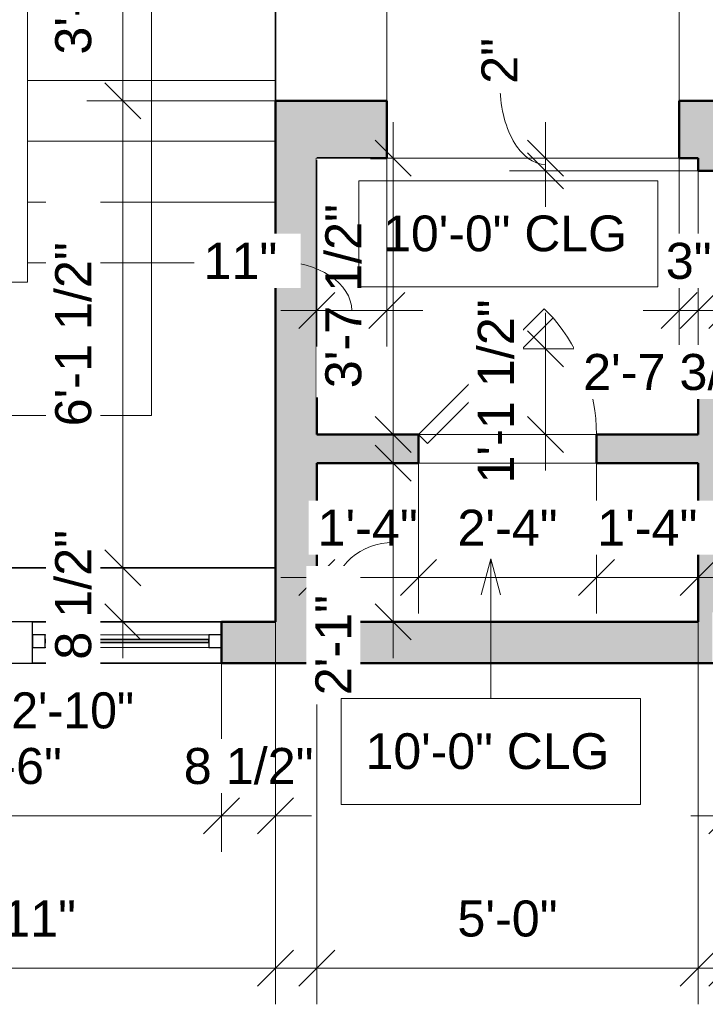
# Model space of a CAD drawing. Header units: inches. Extents: x -321 to 583, y -54 to 661.
# Tile 12 of 22: x 204 to 312, y -54 to 101. Entities that reach past the tile are written whole.
import ezdxf

# ---------------------------------------------------------------- set-up
doc = ezdxf.new("R2010")
doc.units = ezdxf.units.IN
doc.header["$MEASUREMENT"] = 0
for name, color, linetype, lineweight in [('A-ANNO-DIMS', 211, 'Continuous', 9), ('A-ANNO-DIMS-48', 211, 'Continuous', 9), ('A-DETL-THIN', 151, 'Continuous', 18), ('A-DOOR', 31, 'Continuous', 18), ('A-FLOR', 192, 'Continuous', 18), ('A-GENM', 13, 'Continuous', 18), ('A-GLAZ', 151, 'Continuous', 18), ('A-GLAZ-IDEN', 152, 'Continuous', 9), ('A-WALL', 113, 'Continuous', 18), ('A-WALL-PATT', 111, 'Continuous', 18), ('G-ANNO-TEXT', 231, 'Continuous', 9), ('S-STRS', 31, 'Continuous', 18)]:
    doc.layers.add(name, color=color, linetype=linetype, lineweight=lineweight)
doc.styles.add('Arial', font='arial.ttf', dxfattribs={"height": 5.625})
doc.styles.add('Arial_1', font='arial.ttf', dxfattribs={"height": 5.669291})
doc.styles.add('Lato', font='Lato-Regular.ttf', dxfattribs={"height": 5.669291})
doc.dimstyles.new('Linear_-_3mm_Arial', dxfattribs={"dimscale": 12, "dimtxt": 5.784148, "dimasz": 0.472441, "dimexe": 0.472441, "dimexo": 0, "dimgap": 0.275591, "dimtad": 1, "dimrnd": 0.25, "dimzin": 3, "dimdsep": 46, "dimlunit": 4, "dimtxsty": 'Arial_1', "dimblk1": 'OBLIQUE', "dimblk2": 'OBLIQUE', "dimsah": 1, "dimcen": 0.09, "dimdle": 0.472441, "dimazin": 2, "dimtfac": 1, "dimtdec": 4, "dimtix": 1, "dimtmove": 0, "dimatfit": 3, "dimfxl": 1, "dimtvp": 1, "dimtfill": 1, "dimfrac": 2, "dimtolj": 1, "dimtzin": 0, "dimarcsym": 2})
doc.dimstyles.new('Linear_-_3mm_Arial_2', dxfattribs={"dimscale": 12, "dimtxt": 5.784148, "dimasz": 0.472441, "dimexe": 0.472441, "dimexo": 0, "dimgap": 0.275591, "dimtad": 1, "dimrnd": 0.25, "dimzin": 3, "dimdsep": 46, "dimlunit": 4, "dimtxsty": 'Arial_1', "dimblk1": 'OBLIQUE', "dimblk2": 'OBLIQUE', "dimsah": 1, "dimcen": 0.09, "dimdle": 0.472441, "dimazin": 2, "dimtfac": 1, "dimtdec": 4, "dimtix": 1, "dimtmove": 1, "dimatfit": 3, "dimfxl": 1, "dimtvp": 1, "dimtfill": 1, "dimfrac": 2, "dimtolj": 1, "dimtzin": 0, "dimarcsym": 2})

# ---------------------------------------------------------------- blocks, each defined once
blk = doc.blocks.new('Door_1 - 2_-4_ X 6_-8_-437402-2-2nd Floor Plan')
at = {"layer": 'A-DOOR', "lineweight": 35}
for p, q in [((12.59, -0.84), (-7.21, -20.63)), ((14, -2.25), (12.59, -0.84)), ((14, -2.25), (-5.79, -22.04)), ((-5.79, -22.04), (-7.21, -20.63))]:
    blk.add_line(p, q, dxfattribs=at)
at = {"layer": 'A-DOOR'}
blk.add_arc((14.07, -2.25), 28.07, 180, 220.8158, dxfattribs=at)
blk = doc.blocks.new('Window_8 - 5_-6_ x 3_-0_-450275-2-2nd Floor Plan')
at = {"layer": 'A-GLAZ', "lineweight": 25}
for p, q in [((3.75, 3.25), (-2.75, 3.25)), ((-2.75, 3.25), (-2.75, -3.25)), ((3.75, -3.25), (3.75, 3.25)), ((-30.5, 1.25), (-32.5, 1.25)), ((-32.5, 1.25), (-32.5, -0.75)), ((-30.5, -0.75), (-30.5, 1.25)), ((-2.75, 1.25), (-4.75, 1.25)), ((-4.75, 1.25), (-4.75, -0.75)), ((-2.75, -0.75), (-2.75, 1.25)), ((5.75, 1.25), (3.75, 1.25)), ((3.75, 1.25), (3.75, -0.75)), ((5.75, -0.75), (5.75, 1.25)), ((33.5, 1.25), (31.5, 1.25)), ((31.5, 1.25), (31.5, -0.75)), ((33.5, -0.75), (33.5, 1.25)), ((-32.5, -0.75), (-30.5, -0.75)), ((-4.75, -0.75), (-2.75, -0.75)), ((3.75, -0.75), (5.75, -0.75)), ((31.5, -0.75), (33.5, -0.75)), ((-2.75, -3.25), (3.75, -3.25))]:
    blk.add_line(p, q, dxfattribs=at)
at = {"layer": 'A-GLAZ'}
for p, q in [((-30.5, 1.25), (-4.75, 1.25)), ((5.75, 1.25), (31.5, 1.25)), ((-4.75, -0.75), (-30.5, -0.75)), ((31.5, -0.75), (5.75, -0.75))]:
    blk.add_line(p, q, dxfattribs=at)
at = {"layer": 'A-GLAZ', "lineweight": 35}
for p, q in [((-4.75, 0.5), (-30.5, 0.5)), ((-30.5, 0.5), (-30.5, 0)), ((-30.5, 0), (-4.75, 0)), ((-4.75, 0), (-4.75, 0.5)), ((31.5, 0.5), (5.75, 0.5)), ((5.75, 0.5), (5.75, 0)), ((5.75, 0), (31.5, 0)), ((31.5, 0), (31.5, 0.5))]:
    blk.add_line(p, q, dxfattribs=at)
blk = doc.blocks.new('Generic Models 7 - Generic Models 7-462253-2-2nd Floor Plan')
at = {"layer": 'A-GENM', "lineweight": 35}
blk.add_line((244.5, 15), (161.5, 15), dxfattribs=at)
blk = doc.blocks.new('DIMBLOCK35-2-2nd Floor Plan')
at = {"layer": 'A-ANNO-DIMS-48'}
for p, q in [((170, 0), (170, -29.67)), ((170, -24), (170, 0)), ((236, 0), (236, -29.67)), ((236, -24), (236, 0)), ((170, -24), (236, -24))]:
    blk.add_line(p, q, dxfattribs=at)
at = {"layer": 'A-ANNO-DIMS-48', "lineweight": 35}
for p, q in [((170, -24), (172.83, -21.17)), ((236, -24), (238.83, -21.17)), ((170, -24), (167.17, -26.83)), ((236, -24), (233.17, -26.83))]:
    blk.add_line(p, q, dxfattribs=at)
at = {"layer": 'A-ANNO-DIMS-48', "color": 0, "insert": (195.12, -13.33), "char_height": 5.669, "width": 18.9008, "attachment_point": 1, "line_spacing_factor": 0.941778, "style": 'Arial_1', "bg_fill": 3, "box_fill_scale": 1.25, "bg_fill_color": 256, "bg_fill_true_color": 13158600, "bg_fill_transparency": 0}
blk.add_mtext('5\'-6"', dxfattribs=at)
blk = doc.blocks.new('_Oblique')
at = {"color": 0, "linetype": 'ByBlock', "lineweight": -2}
blk.add_line((-0.5, -0.5), (0.5, 0.5), dxfattribs=at)
blk = doc.blocks.new('DIMBLOCK36-2-2nd Floor Plan')
at = {"layer": 'A-ANNO-DIMS-48'}
for p, q in [((244.5, 6.5), (244.5, -29.67)), ((244.5, -24), (244.5, 6.5)), ((236, 0), (236, -29.67)), ((236, -24), (236, 0)), ((236, -24), (250.17, -24))]:
    blk.add_line(p, q, dxfattribs=at)
at = {"layer": 'A-ANNO-DIMS-48', "lineweight": 35}
for p, q in [((236, -24), (238.83, -21.17)), ((244.5, -24), (247.33, -21.17)), ((236, -24), (233.17, -26.83)), ((244.5, -24), (241.67, -26.83))]:
    blk.add_line(p, q, dxfattribs=at)
at = {"layer": 'A-ANNO-DIMS-48', "color": 0, "insert": (230.06, -13.33), "char_height": 5.669, "width": 24.4536, "attachment_point": 1, "line_spacing_factor": 0.941778, "style": 'Arial_1', "bg_fill": 3, "box_fill_scale": 1.25, "bg_fill_color": 256, "bg_fill_true_color": 13158600, "bg_fill_transparency": 0}
blk.add_mtext('8 1/2"', dxfattribs=at)
blk = doc.blocks.new('DIMBLOCK37-2-2nd Floor Plan')
at = {"layer": 'A-ANNO-DIMS-48'}
for p, q in [((161.5, 6.5), (161.5, -53.67)), ((161.5, -48), (161.5, 6.5)), ((244.5, 6.5), (244.5, -53.67)), ((244.5, -48), (244.5, 6.5)), ((155.83, -48), (250.17, -48))]:
    blk.add_line(p, q, dxfattribs=at)
at = {"layer": 'A-ANNO-DIMS-48', "lineweight": 35}
for p, q in [((161.5, -48), (164.33, -45.17)), ((244.5, -48), (247.33, -45.17)), ((161.5, -48), (158.67, -50.83)), ((244.5, -48), (241.67, -50.83))]:
    blk.add_line(p, q, dxfattribs=at)
at = {"layer": 'A-ANNO-DIMS-48', "color": 0, "insert": (192.94, -37.33), "char_height": 5.669, "width": 24.1332, "attachment_point": 1, "line_spacing_factor": 0.941778, "style": 'Arial_1', "bg_fill": 3, "box_fill_scale": 1.25, "bg_fill_color": 256, "bg_fill_true_color": 13158600, "bg_fill_transparency": 0}
blk.add_mtext('6\'-11"', dxfattribs=at)
blk = doc.blocks.new('DIMBLOCK38-2-2nd Floor Plan')
at = {"layer": 'A-ANNO-DIMS-48'}
for p, q in [((251, 6.5), (251, -53.67)), ((251, -48), (251, 6.5)), ((311, 6.5), (311, -53.67)), ((311, -48), (311, 6.5)), ((245.33, -48), (316.67, -48))]:
    blk.add_line(p, q, dxfattribs=at)
at = {"layer": 'A-ANNO-DIMS-48', "lineweight": 35}
for p, q in [((251, -48), (253.83, -45.17)), ((311, -48), (313.83, -45.17)), ((251, -48), (248.17, -50.83)), ((311, -48), (308.17, -50.83))]:
    blk.add_line(p, q, dxfattribs=at)
at = {"layer": 'A-ANNO-DIMS-48', "color": 0, "insert": (273.12, -37.33), "char_height": 5.669, "width": 18.9008, "attachment_point": 1, "line_spacing_factor": 0.941778, "style": 'Arial_1', "bg_fill": 3, "box_fill_scale": 1.25, "bg_fill_color": 256, "bg_fill_true_color": 13158600, "bg_fill_transparency": 0}
blk.add_mtext('5\'-0"', dxfattribs=at)
blk = doc.blocks.new('DIMBLOCK39-2-2nd Floor Plan')
at = {"layer": 'A-ANNO-DIMS-48'}
for p, q in [((315.5, 8), (315.5, -29.67)), ((315.5, -24), (315.5, 8)), ((352.5, 0), (352.5, -29.67)), ((352.5, -24), (352.5, 0)), ((309.83, -24), (352.5, -24))]:
    blk.add_line(p, q, dxfattribs=at)
at = {"layer": 'A-ANNO-DIMS-48', "lineweight": 35}
for p, q in [((315.5, -24), (318.33, -21.17)), ((352.5, -24), (355.33, -21.17)), ((315.5, -24), (312.67, -26.83)), ((352.5, -24), (349.67, -26.83))]:
    blk.add_line(p, q, dxfattribs=at)
at = {"layer": 'A-ANNO-DIMS-48', "color": 0, "insert": (326.12, -13.33), "char_height": 5.669, "width": 18.9008, "attachment_point": 1, "line_spacing_factor": 0.941778, "style": 'Arial_1', "bg_fill": 3, "box_fill_scale": 1.25, "bg_fill_color": 256, "bg_fill_true_color": 13158600, "bg_fill_transparency": 0}
blk.add_mtext('3\'-1"', dxfattribs=at)
blk = doc.blocks.new('DIMBLOCK42-2-2nd Floor Plan')
at = {"layer": 'A-ANNO-DIMS-48'}
for p, q in [((315.5, 8), (315.5, -53.67)), ((315.5, -48), (315.5, 8)), ((378.5, 8), (378.5, -53.67)), ((378.5, -48), (378.5, 8)), ((309.83, -48), (384.17, -48))]:
    blk.add_line(p, q, dxfattribs=at)
at = {"layer": 'A-ANNO-DIMS-48', "lineweight": 35}
for p, q in [((315.5, -48), (318.33, -45.17)), ((378.5, -48), (381.33, -45.17)), ((315.5, -48), (312.67, -50.83)), ((378.5, -48), (375.67, -50.83))]:
    blk.add_line(p, q, dxfattribs=at)
at = {"layer": 'A-ANNO-DIMS-48', "color": 0, "insert": (339.12, -37.33), "char_height": 5.669, "width": 18.9008, "attachment_point": 1, "line_spacing_factor": 0.941778, "style": 'Arial_1', "bg_fill": 3, "box_fill_scale": 1.25, "bg_fill_color": 256, "bg_fill_true_color": 13158600, "bg_fill_transparency": 0}
blk.add_mtext('5\'-3"', dxfattribs=at)
blk = doc.blocks.new('DIMBLOCK166-2-2nd Floor Plan')
at = {"layer": 'A-ANNO-DIMS-48', "lineweight": 35}
for p, q in [((220.5, 132), (217.67, 134.83)), ((220.5, 132), (223.33, 129.17)), ((220.5, 88.5), (217.67, 91.33)), ((220.5, 88.5), (223.33, 85.67))]:
    blk.add_line(p, q, dxfattribs=at)
at = {"layer": 'A-ANNO-DIMS-48'}
for p, q in [((244.25, 132), (214.83, 132)), ((220.5, 132), (220.5, 88.5)), ((220.5, 132), (244.25, 132)), ((244.5, 88.5), (214.83, 88.5)), ((220.5, 88.5), (244.5, 88.5))]:
    blk.add_line(p, q, dxfattribs=at)
at = {"layer": 'A-ANNO-DIMS-48', "color": 0, "insert": (209.83, 95.79), "char_height": 5.669, "width": 34.7049, "attachment_point": 1, "rotation": 90, "line_spacing_factor": 0.941778, "style": 'Arial_1', "bg_fill": 3, "box_fill_scale": 1.25, "bg_fill_color": 256, "bg_fill_true_color": 13158600, "bg_fill_transparency": 0}
blk.add_mtext('3\'-7 1/2"', dxfattribs=at)
blk = doc.blocks.new('DIMBLOCK167-2-2nd Floor Plan')
at = {"layer": 'A-ANNO-DIMS-48', "lineweight": 35}
for p, q in [((220.5, 88.5), (217.67, 91.33)), ((220.5, 88.5), (223.33, 85.67)), ((220.5, 15), (217.67, 17.83)), ((220.5, 15), (223.33, 12.17))]:
    blk.add_line(p, q, dxfattribs=at)
at = {"layer": 'A-ANNO-DIMS-48'}
for p, q in [((244.5, 88.5), (214.83, 88.5)), ((220.5, 88.5), (220.5, 15)), ((220.5, 88.5), (244.5, 88.5)), ((244.25, 15), (214.83, 15)), ((220.5, 15), (244.25, 15))]:
    blk.add_line(p, q, dxfattribs=at)
at = {"layer": 'A-ANNO-DIMS-48', "color": 0, "insert": (209.83, 37.29), "char_height": 5.669, "width": 34.7049, "attachment_point": 1, "rotation": 90, "line_spacing_factor": 0.941778, "style": 'Arial_1', "bg_fill": 3, "box_fill_scale": 1.25, "bg_fill_color": 256, "bg_fill_true_color": 13158600, "bg_fill_transparency": 0}
blk.add_mtext('6\'-1 1/2"', dxfattribs=at)
blk = doc.blocks.new('DIMBLOCK168-2-2nd Floor Plan')
at = {"layer": 'A-ANNO-DIMS-48', "lineweight": 35}
for p, q in [((220.5, 15), (217.67, 17.83)), ((220.5, 15), (223.33, 12.17)), ((220.5, 6.5), (217.67, 9.33)), ((220.5, 6.5), (223.33, 3.67))]:
    blk.add_line(p, q, dxfattribs=at)
at = {"layer": 'A-ANNO-DIMS-48'}
for p, q in [((244.25, 15), (214.83, 15)), ((220.5, 15), (220.5, 0.83)), ((220.5, 15), (244.25, 15)), ((244.25, 6.5), (214.83, 6.5)), ((220.5, 6.5), (244.25, 6.5))]:
    blk.add_line(p, q, dxfattribs=at)
at = {"layer": 'A-ANNO-DIMS-48', "color": 0, "insert": (209.83, 0.56), "char_height": 5.669, "width": 24.4536, "attachment_point": 1, "rotation": 90, "line_spacing_factor": 0.941778, "style": 'Arial_1', "bg_fill": 3, "box_fill_scale": 1.25, "bg_fill_color": 256, "bg_fill_true_color": 13158600, "bg_fill_transparency": 0}
blk.add_mtext('8 1/2"', dxfattribs=at)
blk = doc.blocks.new('DIMBLOCK169-2-2nd Floor Plan')
at = {"layer": 'A-ANNO-DIMS-48'}
for p, q in [((251, 31.09), (251, 7.83)), ((251, 13.5), (251, 31.09)), ((267, 31.5), (267, 7.83)), ((267, 13.5), (267, 31.5)), ((245.33, 13.5), (267, 13.5))]:
    blk.add_line(p, q, dxfattribs=at)
at = {"layer": 'A-ANNO-DIMS-48', "lineweight": 35}
for p, q in [((251, 13.5), (253.83, 16.33)), ((267, 13.5), (269.83, 16.33)), ((251, 13.5), (248.17, 10.67)), ((267, 13.5), (264.17, 10.67))]:
    blk.add_line(p, q, dxfattribs=at)
at = {"layer": 'A-ANNO-DIMS-48', "color": 0, "insert": (251.12, 24.17), "char_height": 5.669, "width": 18.9008, "attachment_point": 1, "line_spacing_factor": 0.941778, "style": 'Arial_1', "bg_fill": 3, "box_fill_scale": 1.25, "bg_fill_color": 256, "bg_fill_true_color": 13158600, "bg_fill_transparency": 0}
blk.add_mtext('1\'-4"', dxfattribs=at)
blk = doc.blocks.new('DIMBLOCK170-2-2nd Floor Plan')
at = {"layer": 'A-ANNO-DIMS-48'}
for p, q in [((267, 31.5), (267, 7.83)), ((267, 13.5), (267, 31.5)), ((295, 31.5), (295, 7.83)), ((295, 13.5), (295, 31.5)), ((267, 13.5), (295, 13.5))]:
    blk.add_line(p, q, dxfattribs=at)
at = {"layer": 'A-ANNO-DIMS-48', "lineweight": 35}
for p, q in [((267, 13.5), (269.83, 16.33)), ((295, 13.5), (297.83, 16.33)), ((267, 13.5), (264.17, 10.67)), ((295, 13.5), (292.17, 10.67))]:
    blk.add_line(p, q, dxfattribs=at)
at = {"layer": 'A-ANNO-DIMS-48', "color": 0, "insert": (273.12, 24.17), "char_height": 5.669, "width": 18.9008, "attachment_point": 1, "line_spacing_factor": 0.941778, "style": 'Arial_1', "bg_fill": 3, "box_fill_scale": 1.25, "bg_fill_color": 256, "bg_fill_true_color": 13158600, "bg_fill_transparency": 0}
blk.add_mtext('2\'-4"', dxfattribs=at)
blk = doc.blocks.new('DIMBLOCK171-2-2nd Floor Plan')
at = {"layer": 'A-ANNO-DIMS-48'}
for p, q in [((295, 31.5), (295, 7.83)), ((295, 13.5), (295, 31.5)), ((311, 31.09), (311, 7.83)), ((311, 13.5), (311, 31.09)), ((295, 13.5), (316.67, 13.5))]:
    blk.add_line(p, q, dxfattribs=at)
at = {"layer": 'A-ANNO-DIMS-48', "lineweight": 35}
for p, q in [((295, 13.5), (297.83, 16.33)), ((311, 13.5), (313.83, 16.33)), ((295, 13.5), (292.17, 10.67)), ((311, 13.5), (308.17, 10.67))]:
    blk.add_line(p, q, dxfattribs=at)
at = {"layer": 'A-ANNO-DIMS-48', "color": 0, "insert": (295.12, 24.17), "char_height": 5.669, "width": 18.9008, "attachment_point": 1, "line_spacing_factor": 0.941778, "style": 'Arial_1', "bg_fill": 3, "box_fill_scale": 1.25, "bg_fill_color": 256, "bg_fill_true_color": 13158600, "bg_fill_transparency": 0}
blk.add_mtext('1\'-4"', dxfattribs=at)
blk = doc.blocks.new('DIMBLOCK175-2-2nd Floor Plan')
at = {"layer": 'A-ANNO-DIMS-48'}
for p, q in [((287, 55.17), (287, 30.33)), ((311, 49.5), (281.33, 49.5)), ((287, 49.5), (311, 49.5)), ((310.75, 36), (281.33, 36)), ((287, 36), (310.75, 36))]:
    blk.add_line(p, q, dxfattribs=at)
at = {"layer": 'A-ANNO-DIMS-48', "lineweight": 35}
for p, q in [((287, 49.5), (284.17, 52.33)), ((287, 49.5), (289.83, 46.67)), ((287, 36), (284.17, 38.83)), ((287, 36), (289.83, 33.17))]:
    blk.add_line(p, q, dxfattribs=at)
at = {"layer": 'A-ANNO-DIMS-48', "color": 0, "insert": (276.33, 28.29), "char_height": 5.669, "width": 34.7049, "attachment_point": 1, "rotation": 90, "line_spacing_factor": 0.941778, "style": 'Arial_1', "bg_fill": 3, "box_fill_scale": 1.25, "bg_fill_color": 256, "bg_fill_true_color": 13158600, "bg_fill_transparency": 0}
blk.add_mtext('1\'-1 1/2"', dxfattribs=at)
blk = doc.blocks.new('DIMBLOCK176-2-2nd Floor Plan')
at = {"layer": 'A-ANNO-DIMS-48'}
for p, q in [((287, 85.17), (287, 71.83)), ((310.75, 79.5), (281.33, 79.5)), ((287, 79.5), (310.75, 79.5)), ((311, 77.5), (281.33, 77.5)), ((287, 77.5), (311, 77.5))]:
    blk.add_line(p, q, dxfattribs=at)
at = {"layer": 'A-ANNO-DIMS-48', "lineweight": 35}
for p, q in [((287, 79.5), (284.17, 82.33)), ((287, 77.5), (284.17, 80.33)), ((287, 79.5), (289.83, 76.67)), ((287, 77.5), (289.83, 74.67))]:
    blk.add_line(p, q, dxfattribs=at)
at = {"layer": 'A-ANNO-DIMS-48'}
blk.add_ellipse((287, 91.19), major_axis=(0, 12.69), ratio=0.566616, start_param=1.570796, end_param=3.141593, dxfattribs=at)
at = {"layer": 'A-ANNO-DIMS-48', "color": 0, "insert": (276.9, 91.19), "char_height": 5.669, "width": 8.6495, "attachment_point": 1, "rotation": 90, "line_spacing_factor": 0.941778, "style": 'Arial_1', "bg_fill": 3, "box_fill_scale": 1.25, "bg_fill_color": 256, "bg_fill_true_color": 13158600, "bg_fill_transparency": 0}
blk.add_mtext('2"', dxfattribs=at)
blk = doc.blocks.new('DIMBLOCK177-2-2nd Floor Plan')
at = {"layer": 'A-ANNO-DIMS-48'}
for p, q in [((263, 85.17), (263, 30.33)), ((310.75, 79.5), (257.33, 79.5)), ((263, 79.5), (310.75, 79.5)), ((310.75, 36), (257.33, 36)), ((263, 36), (310.75, 36))]:
    blk.add_line(p, q, dxfattribs=at)
at = {"layer": 'A-ANNO-DIMS-48', "lineweight": 35}
for p, q in [((263, 79.5), (260.17, 82.33)), ((263, 79.5), (265.83, 76.67)), ((263, 36), (260.17, 38.83)), ((263, 36), (265.83, 33.17))]:
    blk.add_line(p, q, dxfattribs=at)
at = {"layer": 'A-ANNO-DIMS-48', "color": 0, "insert": (252.33, 43.29), "char_height": 5.669, "width": 34.7049, "attachment_point": 1, "rotation": 90, "line_spacing_factor": 0.941778, "style": 'Arial_1', "bg_fill": 3, "box_fill_scale": 1.25, "bg_fill_color": 256, "bg_fill_true_color": 13158600, "bg_fill_transparency": 0}
blk.add_mtext('3\'-7 1/2"', dxfattribs=at)
blk = doc.blocks.new('DIMBLOCK178-2-2nd Floor Plan')
at = {"layer": 'A-ANNO-DIMS-48'}
for p, q in [((263, 0.83), (263, 37.17)), ((310.56, 31.5), (257.33, 31.5)), ((263, 31.5), (310.56, 31.5)), ((309.06, 6.5), (257.33, 6.5)), ((263, 6.5), (309.06, 6.5))]:
    blk.add_line(p, q, dxfattribs=at)
at = {"layer": 'A-ANNO-DIMS-48', "lineweight": 35}
for p, q in [((263, 31.5), (260.17, 34.33)), ((263, 31.5), (265.83, 28.67)), ((263, 6.5), (260.17, 9.33)), ((263, 6.5), (265.83, 3.67))]:
    blk.add_line(p, q, dxfattribs=at)
at = {"layer": 'A-ANNO-DIMS-48'}
blk.add_ellipse((263, 10.72), major_axis=(9.32, 0), ratio=0.888101, start_param=1.570796, end_param=3.141593, dxfattribs=at)
at = {"layer": 'A-ANNO-DIMS-48', "color": 0, "insert": (250.77, -5.03), "char_height": 5.669, "width": 18.9008, "attachment_point": 1, "rotation": 90, "line_spacing_factor": 0.941778, "style": 'Arial_1', "bg_fill": 3, "box_fill_scale": 1.25, "bg_fill_color": 256, "bg_fill_true_color": 13158600, "bg_fill_transparency": 0}
blk.add_mtext('2\'-1"', dxfattribs=at)
blk = doc.blocks.new('DIMBLOCK179-2-2nd Floor Plan')
at = {"layer": 'A-ANNO-DIMS-48'}
for p, q in [((244.5, 87.91), (244.5, 118.17)), ((262, 88.5), (262, 118.17)), ((238.83, 112.5), (262, 112.5)), ((244.5, 112.5), (244.5, 87.91)), ((262, 112.5), (262, 88.5))]:
    blk.add_line(p, q, dxfattribs=at)
at = {"layer": 'A-ANNO-DIMS-48', "lineweight": 35}
for p, q in [((244.5, 112.5), (247.33, 115.33)), ((262, 112.5), (264.83, 115.33)), ((244.5, 112.5), (241.67, 109.67)), ((262, 112.5), (259.17, 109.67))]:
    blk.add_line(p, q, dxfattribs=at)
at = {"layer": 'A-ANNO-DIMS-48', "color": 0, "insert": (238.79, 123.17), "char_height": 5.669, "width": 34.7049, "attachment_point": 1, "line_spacing_factor": 0.941778, "style": 'Arial_1', "bg_fill": 3, "box_fill_scale": 1.25, "bg_fill_color": 256, "bg_fill_true_color": 13158600, "bg_fill_transparency": 0}
blk.add_mtext('1\'-5 1/2"', dxfattribs=at)
blk = doc.blocks.new('DIMBLOCK180-2-2nd Floor Plan')
at = {"layer": 'A-ANNO-DIMS-48'}
for p, q in [((262, 88.5), (262, 118.17)), ((308, 88.5), (308, 118.17)), ((262, 112.5), (308, 112.5)), ((262, 112.5), (262, 88.5)), ((308, 112.5), (308, 88.5))]:
    blk.add_line(p, q, dxfattribs=at)
at = {"layer": 'A-ANNO-DIMS-48', "lineweight": 35}
for p, q in [((262, 112.5), (264.83, 115.33)), ((308, 112.5), (310.83, 115.33)), ((262, 112.5), (259.17, 109.67)), ((308, 112.5), (305.17, 109.67))]:
    blk.add_line(p, q, dxfattribs=at)
at = {"layer": 'A-ANNO-DIMS-48', "color": 0, "insert": (274.94, 123.17), "char_height": 5.669, "width": 24.1332, "attachment_point": 1, "line_spacing_factor": 0.941778, "style": 'Arial_1', "bg_fill": 3, "box_fill_scale": 1.25, "bg_fill_color": 256, "bg_fill_true_color": 13158600, "bg_fill_transparency": 0}
blk.add_mtext('3\'-10"', dxfattribs=at)
blk = doc.blocks.new('DIMBLOCK181-2-2nd Floor Plan')
at = {"layer": 'A-ANNO-DIMS-48'}
for p, q in [((308, 88.5), (308, 118.17)), ((344.74, 88.5), (344.74, 118.17)), ((308, 112.5), (350.41, 112.5)), ((308, 112.5), (308, 88.5)), ((344.74, 112.5), (344.74, 88.5))]:
    blk.add_line(p, q, dxfattribs=at)
at = {"layer": 'A-ANNO-DIMS-48', "lineweight": 35}
for p, q in [((308, 112.5), (310.83, 115.33)), ((344.74, 112.5), (347.58, 115.33)), ((308, 112.5), (305.17, 109.67)), ((344.74, 112.5), (341.91, 109.67))]:
    blk.add_line(p, q, dxfattribs=at)
at = {"layer": 'A-ANNO-DIMS-48', "color": 0, "insert": (311.91, 123.17), "char_height": 5.669, "width": 34.7049, "attachment_point": 1, "line_spacing_factor": 0.941778, "style": 'Arial_1', "bg_fill": 3, "box_fill_scale": 1.25, "bg_fill_color": 256, "bg_fill_true_color": 13158600, "bg_fill_transparency": 0}
blk.add_mtext('3\'-0 3/4"', dxfattribs=at)
blk = doc.blocks.new('DIMBLOCK182-2-2nd Floor Plan')
at = {"layer": 'A-ANNO-DIMS-48'}
for p, q in [((244.5, 87.26), (244.5, 142.17)), ((344.74, 88.5), (344.74, 142.17)), ((238.83, 136.5), (350.41, 136.5)), ((244.5, 136.5), (244.5, 87.26)), ((344.74, 136.5), (344.74, 88.5))]:
    blk.add_line(p, q, dxfattribs=at)
at = {"layer": 'A-ANNO-DIMS-48', "lineweight": 35}
for p, q in [((244.5, 136.5), (247.33, 139.33)), ((344.74, 136.5), (347.58, 139.33)), ((244.5, 136.5), (241.67, 133.67)), ((344.74, 136.5), (341.91, 133.67))]:
    blk.add_line(p, q, dxfattribs=at)
at = {"layer": 'A-ANNO-DIMS-48', "color": 0, "insert": (280.16, 147.17), "char_height": 5.669, "width": 34.7049, "attachment_point": 1, "line_spacing_factor": 0.941778, "style": 'Arial_1', "bg_fill": 3, "box_fill_scale": 1.25, "bg_fill_color": 256, "bg_fill_true_color": 13158600, "bg_fill_transparency": 0}
blk.add_mtext('8\'-4 1/4"', dxfattribs=at)
blk = doc.blocks.new('DIMBLOCK183-2-2nd Floor Plan')
at = {"layer": 'A-ANNO-DIMS-48'}
for p, q in [((205.5, 81.06), (205.5, 142.17)), ((244.5, 81.06), (244.5, 142.17)), ((199.83, 136.5), (250.17, 136.5)), ((205.5, 136.5), (205.5, 81.06)), ((244.5, 136.5), (244.5, 81.06))]:
    blk.add_line(p, q, dxfattribs=at)
at = {"layer": 'A-ANNO-DIMS-48', "lineweight": 35}
for p, q in [((205.5, 136.5), (208.33, 139.33)), ((244.5, 136.5), (247.33, 139.33)), ((205.5, 136.5), (202.67, 133.67)), ((244.5, 136.5), (241.67, 133.67))]:
    blk.add_line(p, q, dxfattribs=at)
at = {"layer": 'A-ANNO-DIMS-48', "color": 0, "insert": (217.12, 147.17), "char_height": 5.669, "width": 18.9008, "attachment_point": 1, "line_spacing_factor": 0.941778, "style": 'Arial_1', "bg_fill": 3, "box_fill_scale": 1.25, "bg_fill_color": 256, "bg_fill_true_color": 13158600, "bg_fill_transparency": 0}
blk.add_mtext('3\'-3"', dxfattribs=at)
blk = doc.blocks.new('DIMBLOCK184-2-2nd Floor Plan')
at = {"layer": 'A-ANNO-DIMS-48'}
for p, q in [((308, 79.5), (308, 49.83)), ((308, 55.5), (308, 79.5)), ((311, 79.25), (311, 49.83)), ((311, 55.5), (311, 79.25)), ((302.33, 55.5), (316.67, 55.5))]:
    blk.add_line(p, q, dxfattribs=at)
at = {"layer": 'A-ANNO-DIMS-48', "lineweight": 35}
for p, q in [((308, 55.5), (310.83, 58.33)), ((311, 55.5), (313.83, 58.33)), ((308, 55.5), (305.17, 52.67)), ((311, 55.5), (308.17, 52.67))]:
    blk.add_line(p, q, dxfattribs=at)
at = {"layer": 'A-ANNO-DIMS-48', "color": 0, "insert": (305.9, 66.17), "char_height": 5.669, "width": 8.6495, "attachment_point": 1, "line_spacing_factor": 0.941778, "style": 'Arial_1', "bg_fill": 3, "box_fill_scale": 1.25, "bg_fill_color": 256, "bg_fill_true_color": 13158600, "bg_fill_transparency": 0}
blk.add_mtext('3"', dxfattribs=at)
blk = doc.blocks.new('DIMBLOCK185-2-2nd Floor Plan')
at = {"layer": 'A-ANNO-DIMS-48'}
for p, q in [((251, 79.25), (251, 49.83)), ((251, 55.5), (251, 79.25)), ((262, 79.5), (262, 49.83)), ((262, 55.5), (262, 79.5)), ((245.33, 55.5), (267.67, 55.5))]:
    blk.add_line(p, q, dxfattribs=at)
at = {"layer": 'A-ANNO-DIMS-48', "lineweight": 35}
for p, q in [((251, 55.5), (253.83, 58.33)), ((262, 55.5), (264.83, 58.33)), ((251, 55.5), (248.17, 52.67)), ((262, 55.5), (259.17, 52.67))]:
    blk.add_line(p, q, dxfattribs=at)
at = {"layer": 'A-ANNO-DIMS-48'}
blk.add_ellipse((244.74, 55.5), major_axis=(11.76, 0), ratio=0.659687, start_param=0, end_param=1.570796, dxfattribs=at)
at = {"layer": 'A-ANNO-DIMS-48', "color": 0, "insert": (233.17, 66.17), "char_height": 5.669, "width": 13.882, "attachment_point": 1, "line_spacing_factor": 0.941778, "style": 'Arial_1', "bg_fill": 3, "box_fill_scale": 1.25, "bg_fill_color": 256, "bg_fill_true_color": 13158600, "bg_fill_transparency": 0}
blk.add_mtext('11"', dxfattribs=at)
blk = doc.blocks.new('DIMBLOCK186-2-2nd Floor Plan')
at = {"layer": 'A-ANNO-DIMS-48'}
for p, q in [((315.5, 81.25), (315.5, 49.83)), ((315.5, 55.5), (315.5, 81.25)), ((347.14, 82), (347.14, 49.83)), ((347.14, 55.5), (347.14, 82)), ((309.83, 55.5), (352.81, 55.5))]:
    blk.add_line(p, q, dxfattribs=at)
at = {"layer": 'A-ANNO-DIMS-48', "lineweight": 35}
for p, q in [((315.5, 55.5), (318.33, 58.33)), ((347.14, 55.5), (349.97, 58.33)), ((315.5, 55.5), (312.67, 52.67)), ((347.14, 55.5), (344.3, 52.67))]:
    blk.add_line(p, q, dxfattribs=at)
at = {"layer": 'A-ANNO-DIMS-48'}
blk.add_ellipse((321.82, 55.5), major_axis=(0, 9.73), ratio=0.975527, start_param=3.141593, end_param=4.712389, dxfattribs=at)
at = {"layer": 'A-ANNO-DIMS-48', "color": 0, "insert": (292.9, 48.68), "char_height": 5.669, "width": 34.7049, "attachment_point": 1, "line_spacing_factor": 0.941778, "style": 'Arial_1', "bg_fill": 3, "box_fill_scale": 1.25, "bg_fill_color": 256, "bg_fill_true_color": 13158600, "bg_fill_transparency": 0}
blk.add_mtext('2\'-7 3/4"', dxfattribs=at)

msp = doc.modelspace()

# ---------------------------------------------------------------- hatches: boundary and pattern name
at = {"layer": 'A-WALL-PATT'}
h = msp.add_hatch(color=256, dxfattribs=at)
h.paths.add_polyline_path([(311, 79.5), (311, 88.5), (308, 88.5), (308, 79.5)])
h.paths.add_polyline_path([(262, 79.5), (262, 88.5), (244.5, 88.5), (244.5, 79.5), (254.88, 79.5)])
h = msp.add_hatch(color=256, dxfattribs=at)
h.paths.add_polyline_path([(311, 6.5), (313.25, 6.5), (313.25, 8), (315.5, 8), (315.5, 49.5), (311, 49.5), (311, 8.878)])
h.paths.add_polyline_path([(315.5, 77.5), (315.5, 88.5), (311, 88.5), (311, 77.5)])
msp.add_hatch(color=256, dxfattribs=at).paths.add_polyline_path([(251, 6.5), (251, 79.5), (244.5, 79.5), (244.5, 6.5)])
h = msp.add_hatch(color=256, dxfattribs=at)
h.paths.add_polyline_path([(311, 31.5), (311, 36), (295, 36), (295, 31.5)])
h.paths.add_polyline_path([(254.88, 31.5), (267, 31.5), (267, 36), (251, 36), (251, 31.5)])
h = msp.add_hatch(color=256, dxfattribs=at)
h.paths.add_polyline_path([(313.25, 0), (313.25, 6.5), (236, 6.5), (236, 0), (254.88, 0)])
h.paths.add_polyline_path([(170, 0), (170, 6.5), (0, 6.5), (0, 0), (130.357, 0)])

# ---------------------------------------------------------------- linework, layer by layer
at = {"layer": 'A-DETL-THIN'}
for p, q in [((225, 132), (225, 39)), ((225, 39), (181.25, 39))]:
    msp.add_line(p, q, dxfattribs=at)
at = {"layer": 'A-FLOR', "lineweight": 35}
msp.add_line((244.5, 132), (244.5, 88.5), dxfattribs=at)
at = {"layer": 'A-WALL', "lineweight": 50}
for p, q in [((262, 88.5), (244.5, 88.5)), ((244.5, 88.5), (244.5, 6.5)), ((262, 79.5), (262, 88.5)), ((344.744, 88.5), (308, 88.5)), ((308, 88.5), (308, 79.5)), ((251, 79.5), (262, 79.5)), ((251, 36), (251, 79.5)), ((308, 79.5), (311, 79.5)), ((311, 79.5), (311, 77.5)), ((311, 77.5), (315.5, 77.5)), ((315.5, 49.5), (311, 49.5)), ((311, 49.5), (311, 36)), ((267, 36), (251, 36)), ((267, 31.5), (267, 36)), ((311, 36), (295, 36)), ((295, 36), (295, 31.5)), ((251, 6.5), (251, 31.5)), ((251, 31.5), (267, 31.5)), ((295, 31.5), (311, 31.5)), ((311, 31.5), (311, 6.5)), ((244.5, 6.5), (236, 6.5)), ((236, 6.5), (236, 0)), ((311, 6.5), (251, 6.5)), ((236, 0), (352.5, 0))]:
    msp.add_line(p, q, dxfattribs=at)
at = {"layer": 'A-WALL', "lineweight": 35}
for p, q in [((206.25, 6.5), (236, 6.5)), ((236, 0), (206.25, 0))]:
    msp.add_line(p, q, dxfattribs=at)
at = {"layer": 'S-STRS'}
for p, q in [((205.5, 82.143), (205.5, 101.286)), ((244.5, 91.714), (205.5, 91.714)), ((244.5, 82.143), (205.5, 82.143)), ((205.5, 72.571), (205.5, 82.143)), ((244.5, 72.571), (205.5, 72.571)), ((205.5, 60), (205.5, 72.571)), ((244.5, 63), (205.5, 63)), ((201, 60), (205.5, 60))]:
    msp.add_line(p, q, dxfattribs=at)

# ---------------------------------------------------------------- block references
at = {"layer": 'A-DOOR', "lineweight": 35, "rotation": 180}
msp.add_blockref('Door_1 - 2_-4_ X 6_-8_-437402-2-2nd Floor Plan', (281, 33.75), dxfattribs=at)
at = {"layer": 'A-GENM', "lineweight": 35}
msp.add_blockref('Generic Models 7 - Generic Models 7-462253-2-2nd Floor Plan', (0, 0), dxfattribs=at)
at = {"layer": 'A-GLAZ', "lineweight": 35}
msp.add_blockref('Window_8 - 5_-6_ x 3_-0_-450275-2-2nd Floor Plan', (202.5, 3.25), dxfattribs=at)

# ---------------------------------------------------------------- texts
at = {"layer": 'A-GLAZ-IDEN', "insert": (180.814, -4.575), "char_height": 5.66929, "width": 53.631, "attachment_point": 1, "style": 'Lato'}
msp.add_mtext('Sill H=2\'-10"', dxfattribs=at)

# ---------------------------------------------------------------- next in the draw order: dimensions: what is measured, and where the dimension line sits
at = {"layer": 'A-ANNO-DIMS'}
dim = msp.add_linear_dim(base=(220.5, 88.5), p1=(244.25, 132), p2=(244.5, 88.5), angle=90, dimstyle='Linear_-_3mm_Arial', override={"dimpost": '<>', "dimfxl": 43.500718}, dxfattribs=at)
dim.commit()
dim.dimension.update_dxf_attribs({"geometry": 'DIMBLOCK166-2-2nd Floor Plan', "text_midpoint": (214.26, 110.25)})
dim = msp.add_linear_dim(base=(287, 77.5), p1=(310.75, 79.5), p2=(311, 77.5), angle=90, dimstyle='Linear_-_3mm_Arial_2', override={"dimpost": '<>', "dimfxl": 2.015564}, dxfattribs=at)
dim.commit()
dim.dimension.update_dxf_attribs({"geometry": 'DIMBLOCK176-2-2nd Floor Plan', "text_midpoint": (280.676, 95.52), "dimtype": 160, "text_rotation": 90})
for base, p1, p2, override, picture, middle in [((267, 13.5), (251, 31.088), (267, 31.5), {"dimpost": '<>', "dimfxl": 16.005305}, 'DIMBLOCK169-2-2nd Floor Plan', (259, 19.653)), ((236, -24), (170, 0), (236, 0), {"dimpost": '<>', "dimfxl": 66}, 'DIMBLOCK35-2-2nd Floor Plan', (203, -17.798))]:
    dim = msp.add_linear_dim(base=base, p1=p1, p2=p2, dimstyle='Linear_-_3mm_Arial', override=override, dxfattribs=at)
    dim.commit()
    dim.dimension.update_dxf_attribs({"geometry": picture, "text_midpoint": middle})

# ---------------------------------------------------------------- next in the draw order: dimensions: what is measured, and where the dimension line sits
dim = msp.add_linear_dim(base=(220.5, 15), p1=(244.5, 88.5), p2=(244.25, 15), angle=90, dimstyle='Linear_-_3mm_Arial', override={"dimpost": '<>', "dimfxl": 73.500425}, dxfattribs=at)
dim.commit()
dim.dimension.update_dxf_attribs({"geometry": 'DIMBLOCK167-2-2nd Floor Plan', "text_midpoint": (214.262, 51.75)})
for base, p1, p2, override, picture, middle in [((295, 13.5), (267, 31.5), (295, 31.5), {"dimpost": '<>', "dimfxl": 28}, 'DIMBLOCK170-2-2nd Floor Plan', (281, 19.653)), ((244.5, -24), (236, 0), (244.5, 6.5), {"dimpost": '<>', "dimfxl": 10.700467}, 'DIMBLOCK36-2-2nd Floor Plan', (240.25, -17.762))]:
    dim = msp.add_linear_dim(base=base, p1=p1, p2=p2, dimstyle='Linear_-_3mm_Arial', override=override, dxfattribs=at)
    dim.commit()
    dim.dimension.update_dxf_attribs({"geometry": picture, "text_midpoint": middle})

# ---------------------------------------------------------------- next in the draw order: dimensions: what is measured, and where the dimension line sits
for base, p1, p2, override, picture, middle in [((262, 112.5), (244.5, 87.908), (262, 88.5), {"dimpost": '<>', "dimfxl": 17.510008}, 'DIMBLOCK179-2-2nd Floor Plan', (253.25, 118.738)), ((244.5, -48), (161.5, 6.5), (244.5, 6.5), {"dimpost": '<>', "dimfxl": 83}, 'DIMBLOCK37-2-2nd Floor Plan', (203, -41.798))]:
    dim = msp.add_linear_dim(base=base, p1=p1, p2=p2, dimstyle='Linear_-_3mm_Arial', override=override, dxfattribs=at)
    dim.commit()
    dim.dimension.update_dxf_attribs({"geometry": picture, "text_midpoint": middle})

# ---------------------------------------------------------------- next in the draw order: dimensions: what is measured, and where the dimension line sits
for base, p1, p2, override, picture, middle in [((308, 112.5), (262, 88.5), (308, 88.5), {"dimpost": '<>', "dimfxl": 46}, 'DIMBLOCK180-2-2nd Floor Plan', (285, 118.704)), ((311, -48), (251, 6.5), (311, 6.5), {"dimpost": '<>', "dimfxl": 60}, 'DIMBLOCK38-2-2nd Floor Plan', (281, -41.798))]:
    dim = msp.add_linear_dim(base=base, p1=p1, p2=p2, dimstyle='Linear_-_3mm_Arial', override=override, dxfattribs=at)
    dim.commit()
    dim.dimension.update_dxf_attribs({"geometry": picture, "text_midpoint": middle})
dim = msp.add_linear_dim(base=(220.5, 6.5), p1=(244.25, 15), p2=(244.25, 6.5), angle=90, dimstyle='Linear_-_3mm_Arial', override={"dimpost": '<>', "dimfxl": 8.5}, dxfattribs=at)
dim.commit()
dim.dimension.update_dxf_attribs({"geometry": 'DIMBLOCK168-2-2nd Floor Plan', "text_midpoint": (214.262, 10.75)})

# ---------------------------------------------------------------- next in the draw order: texts
at = {"layer": 'G-ANNO-TEXT', "color": 7, "insert": (258.683, -11.015), "char_height": 5.625, "width": 47.571, "attachment_point": 1, "style": 'Arial'}
msp.add_mtext('10\'-0" CLG', dxfattribs=at)

# ---------------------------------------------------------------- next in the draw order: dimensions: what is measured, and where the dimension line sits
at = {"layer": 'A-ANNO-DIMS'}
for base, p1, p2, override, picture, middle in [((344.744, 112.5), (308, 88.5), (344.744, 88.5), {"dimpost": '<>', "dimfxl": 36.743538}, 'DIMBLOCK181-2-2nd Floor Plan', (326.372, 118.74)), ((352.5, -24), (315.5, 8), (352.5, 0), {"dimpost": '<>', "dimfxl": 37.854986}, 'DIMBLOCK39-2-2nd Floor Plan', (334, -17.796))]:
    dim = msp.add_linear_dim(base=base, p1=p1, p2=p2, dimstyle='Linear_-_3mm_Arial', override=override, dxfattribs=at)
    dim.commit()
    dim.dimension.update_dxf_attribs({"geometry": picture, "text_midpoint": middle})

# ---------------------------------------------------------------- next in the draw order: dimensions: what is measured, and where the dimension line sits
for base, p1, p2, override, picture, middle in [((344.744, 136.5), (244.5, 87.259), (344.744, 88.5), {"dimpost": '<>', "dimfxl": 100.251222}, 'DIMBLOCK182-2-2nd Floor Plan', (294.622, 142.738)), ((378.5, -48), (315.5, 8), (378.5, 8), {"dimpost": '<>', "dimfxl": 63}, 'DIMBLOCK42-2-2nd Floor Plan', (347, -41.796))]:
    dim = msp.add_linear_dim(base=base, p1=p1, p2=p2, dimstyle='Linear_-_3mm_Arial', override=override, dxfattribs=at)
    dim.commit()
    dim.dimension.update_dxf_attribs({"geometry": picture, "text_midpoint": middle})

# ---------------------------------------------------------------- next in the draw order: dimensions: what is measured, and where the dimension line sits
for base, p1, p2, override, picture, middle in [((244.5, 136.5), (205.5, 81.063), (244.5, 81.063), {"dimpost": '<>', "dimfxl": 39}, 'DIMBLOCK183-2-2nd Floor Plan', (225, 142.704)), ((311, 13.5), (295, 31.5), (311, 31.088), {"dimpost": '<>', "dimfxl": 16.005305}, 'DIMBLOCK171-2-2nd Floor Plan', (303, 19.653))]:
    dim = msp.add_linear_dim(base=base, p1=p1, p2=p2, dimstyle='Linear_-_3mm_Arial', override=override, dxfattribs=at)
    dim.commit()
    dim.dimension.update_dxf_attribs({"geometry": picture, "text_midpoint": middle})

# ---------------------------------------------------------------- next in the draw order: dimensions: what is measured, and where the dimension line sits
dim = msp.add_linear_dim(base=(287, 36), p1=(311, 49.5), p2=(310.75, 36), angle=90, dimstyle='Linear_-_3mm_Arial', override={"dimpost": '<>', "dimfxl": 13.502315}, dxfattribs=at)
dim.commit()
dim.dimension.update_dxf_attribs({"geometry": 'DIMBLOCK175-2-2nd Floor Plan', "text_midpoint": (280.762, 42.75)})

# ---------------------------------------------------------------- next in the draw order: dimensions: what is measured, and where the dimension line sits
dim = msp.add_linear_dim(base=(263, 36), p1=(310.75, 79.5), p2=(310.75, 36), angle=90, dimstyle='Linear_-_3mm_Arial', override={"dimpost": '<>', "dimfxl": 43.5}, dxfattribs=at)
dim.commit()
dim.dimension.update_dxf_attribs({"geometry": 'DIMBLOCK177-2-2nd Floor Plan', "text_midpoint": (256.76, 57.75)})

# ---------------------------------------------------------------- next in the draw order: dimensions: what is measured, and where the dimension line sits
dim = msp.add_linear_dim(base=(262, 55.5), p1=(251, 79.25), p2=(262, 79.5), dimstyle='Linear_-_3mm_Arial_2', override={"dimpost": '<>', "dimfxl": 11.002841}, dxfattribs=at)
dim.commit()
dim.dimension.update_dxf_attribs({"geometry": 'DIMBLOCK185-2-2nd Floor Plan', "text_midpoint": (240.115, 62.388), "dimtype": 160})
dim = msp.add_linear_dim(base=(311, 55.5), p1=(308, 79.5), p2=(311, 79.25), dimstyle='Linear_-_3mm_Arial', override={"dimpost": '<>', "dimfxl": 3.010399}, dxfattribs=at)
dim.commit()
dim.dimension.update_dxf_attribs({"geometry": 'DIMBLOCK184-2-2nd Floor Plan', "text_midpoint": (309.5, 61.704)})
dim = msp.add_linear_dim(base=(263, 31.5), p1=(309.06, 6.5), p2=(310.558, 31.5), angle=90, dimstyle='Linear_-_3mm_Arial_2', override={"dimpost": '<>', "dimfxl": 25.044862}, dxfattribs=at)
dim.commit()
dim.dimension.update_dxf_attribs({"geometry": 'DIMBLOCK178-2-2nd Floor Plan', "text_midpoint": (254.545, 4.419), "dimtype": 160, "text_rotation": 90})

# ---------------------------------------------------------------- next in the draw order: linework, layer by layer
at = {"layer": 'G-ANNO-TEXT', "color": 7}
for q in [(276.855, 10.762), (279.893, 10.762), (278.374, -5.55)]:
    msp.add_line((278.374, 16.431), q, dxfattribs=at)
at = {"layer": 'G-ANNO-TEXT', "color": 7, "flags": 128}
msp.add_lwpolyline([(254.843, -5.55), (301.905, -5.55), (301.905, -22.225), (254.843, -22.225)], close=True, dxfattribs=at)

# ---------------------------------------------------------------- next in the draw order: dimensions: what is measured, and where the dimension line sits
at = {"layer": 'A-ANNO-DIMS'}
dim = msp.add_linear_dim(base=(347.136, 55.5), p1=(315.5, 81.25), p2=(347.136, 82), dimstyle='Linear_-_3mm_Arial_2', override={"dimpost": '<>', "dimfxl": 31.644928}, dxfattribs=at)
dim.commit()
dim.dimension.update_dxf_attribs({"geometry": 'DIMBLOCK186-2-2nd Floor Plan', "text_midpoint": (310.255, 44.899), "dimtype": 160})

# ---------------------------------------------------------------- next in the draw order: linework, layer by layer
at = {"layer": 'G-ANNO-TEXT', "color": 7, "flags": 128}
msp.add_lwpolyline([(257.606, 75.934), (304.669, 75.934), (304.669, 59.258), (257.606, 59.258)], close=True, dxfattribs=at)

# ---------------------------------------------------------------- next in the draw order: texts
at = {"layer": 'G-ANNO-TEXT', "color": 7, "insert": (261.446, 70.469), "char_height": 5.625, "width": 47.571, "attachment_point": 1, "style": 'Arial'}
msp.add_mtext('10\'-0" CLG', dxfattribs=at)

doc.saveas('drawing.dxf')
